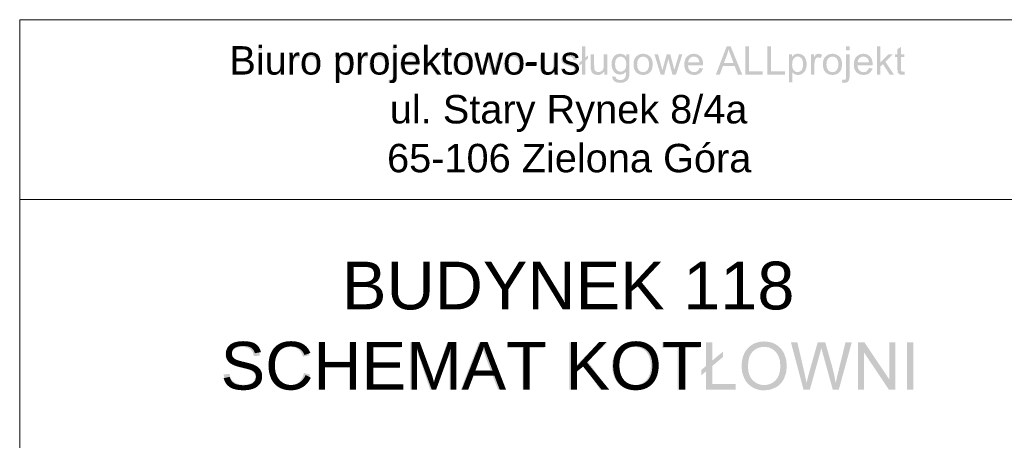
# Model space of a CAD drawing. Header units: millimetres. Extents: x -2626 to 2068, y -6169 to 7214.
# Tile 65 of 144: x -136 to 219, y -5856 to -5704. Entities that reach past the tile are written whole.
import ezdxf

# ---------------------------------------------------------------- set-up
doc = ezdxf.new("R2010")
doc.units = ezdxf.units.MM
doc.layers.get('0').update_dxf_attribs({"color": 252})

msp = doc.modelspace()

# ---------------------------------------------------------------- hatches: boundary and pattern name
h = msp.add_hatch(color=7)
h.paths.add_polyline_path([(-59.2, -5724.06), (-59.2, -5713.9), (-55.39, -5713.9), (-54.33, -5713.98), (-53.51, -5714.21), (-52.89, -5714.6), (-52.41, -5715.16), (-52.12, -5715.81), (-52.02, -5716.5), (-52.11, -5717.13), (-52.37, -5717.73), (-52.81, -5718.25), (-53.43, -5718.65), (-52.62, -5719.02), (-52.02, -5719.58), (-51.65, -5720.29), (-51.52, -5721.11), (-51.6, -5721.8), (-51.82, -5722.44), (-52.16, -5722.99), (-52.57, -5723.39), (-53.68, -5723.89), (-54.43, -5724.02), (-55.32, -5724.06)])
h.paths.add_polyline_path([(-57.85, -5718.17), (-55.65, -5718.17), (-54.89, -5718.14), (-54.37, -5718.05), (-53.92, -5717.85), (-53.6, -5717.55), (-53.4, -5717.15), (-53.34, -5716.66), (-53.58, -5715.77), (-53.88, -5715.44), (-54.28, -5715.24), (-54.89, -5715.13), (-55.82, -5715.1), (-57.85, -5715.1)])
h.paths.add_polyline_path([(-57.85, -5722.86), (-55.32, -5722.86), (-54.77, -5722.85), (-54.41, -5722.81), (-53.63, -5722.54), (-53.12, -5721.97), (-52.92, -5721.11), (-52.99, -5720.58), (-53.21, -5720.13), (-53.56, -5719.77), (-54.02, -5719.54), (-54.65, -5719.41), (-55.5, -5719.37), (-57.85, -5719.37)])
h = msp.add_hatch(color=7)
h.paths.add_polyline_path([(-49.77, -5715.33), (-49.77, -5713.9), (-48.52, -5713.9), (-48.52, -5715.33)])
h.paths.add_polyline_path([(-49.77, -5724.06), (-49.77, -5716.7), (-48.52, -5716.7), (-48.52, -5724.06)])
h = msp.add_hatch(color=7)
h.paths.add_polyline_path([(-1.38, -5715.35), (-1.38, -5713.9), (-0.13, -5713.9), (-0.13, -5715.35)])
h.paths.add_polyline_path([(-2.96, -5726.91), (-2.72, -5725.86), (-2.14, -5725.95), (-1.8, -5725.89), (-1.57, -5725.7), (-1.43, -5725.25), (-1.38, -5724.43), (-1.38, -5716.7), (-0.13, -5716.7), (-0.13, -5724.46), (-0.22, -5725.61), (-0.48, -5726.35), (-1.08, -5726.87), (-1.98, -5727.05)])
h = msp.add_hatch(color=7)
h.dxf.hatch_style = 2
h.paths.add_polyline_path([(9.74, -5724.06), (9.74, -5713.9), (10.99, -5713.9), (10.99, -5719.7), (13.94, -5716.7), (15.56, -5716.7), (12.74, -5719.43), (15.84, -5724.06), (14.3, -5724.06), (11.87, -5720.3), (10.99, -5721.14), (10.99, -5724.06)])
h = msp.add_hatch(color=7)
h.dxf.hatch_style = 2
h.paths.add_polyline_path([(19.6, -5722.94), (19.78, -5724.05), (18.84, -5724.16), (18.23, -5724.1), (17.78, -5723.94), (17.25, -5723.38), (17.14, -5722.83), (17.1, -5721.9), (17.1, -5717.67), (16.19, -5717.67), (16.19, -5716.7), (17.1, -5716.7), (17.1, -5714.87), (18.35, -5714.13), (18.35, -5716.7), (19.6, -5716.7), (19.6, -5717.67), (18.35, -5717.67), (18.35, -5721.97), (18.36, -5722.41), (18.41, -5722.66), (18.62, -5722.91), (19.05, -5722.99)])
h = msp.add_hatch(color=7)
h.dxf.hatch_style = 2
h.paths.add_polyline_path([(66.85, -5720.08), (65.95, -5720.84), (65.95, -5719.75), (66.85, -5718.99), (66.85, -5713.9), (68.09, -5713.9), (68.09, -5717.93), (69.03, -5717.13), (69.03, -5718.22), (68.09, -5719.02), (68.09, -5724.06), (66.85, -5724.06)])
h = msp.add_hatch(color=7)
h.paths.add_polyline_path([(115.11, -5724.06), (119.02, -5713.9), (120.46, -5713.9), (124.62, -5724.06), (123.09, -5724.06), (121.9, -5720.98), (117.66, -5720.98), (116.54, -5724.06)])
h.paths.add_polyline_path([(118.04, -5719.89), (121.49, -5719.89), (120.43, -5717.07), (120, -5715.91), (119.71, -5714.97), (119.16, -5716.91)])
h = msp.add_hatch(color=7)
h.dxf.hatch_style = 2
h.paths.add_polyline_path([(125.69, -5724.06), (125.69, -5713.9), (127.04, -5713.9), (127.04, -5722.86), (132.05, -5722.86), (132.05, -5724.06)])
h = msp.add_hatch(color=7)
h.dxf.hatch_style = 2
h.paths.add_polyline_path([(133.63, -5724.06), (133.63, -5713.9), (134.98, -5713.9), (134.98, -5722.86), (139.99, -5722.86), (139.99, -5724.06)])
h = msp.add_hatch(color=7)
h.paths.add_polyline_path([(162.09, -5715.35), (162.09, -5713.9), (163.34, -5713.9), (163.34, -5715.35)])
h.paths.add_polyline_path([(160.51, -5726.91), (160.75, -5725.86), (161.34, -5725.95), (161.67, -5725.89), (161.91, -5725.7), (162.05, -5725.25), (162.09, -5724.43), (162.09, -5716.7), (163.34, -5716.7), (163.34, -5724.46), (163.25, -5725.61), (162.99, -5726.35), (162.39, -5726.87), (161.49, -5727.05)])
h = msp.add_hatch(color=7)
h.dxf.hatch_style = 2
h.paths.add_polyline_path([(173.22, -5724.06), (173.22, -5713.9), (174.46, -5713.9), (174.46, -5719.7), (177.42, -5716.7), (179.03, -5716.7), (176.22, -5719.43), (179.32, -5724.06), (177.78, -5724.06), (175.35, -5720.3), (174.46, -5721.14), (174.46, -5724.06)])
h = msp.add_hatch(color=7)
h.dxf.hatch_style = 2
h.paths.add_polyline_path([(183.08, -5722.94), (183.26, -5724.05), (182.31, -5724.16), (181.71, -5724.1), (181.26, -5723.94), (180.73, -5723.38), (180.61, -5722.83), (180.58, -5721.9), (180.58, -5717.67), (179.66, -5717.67), (179.66, -5716.7), (180.58, -5716.7), (180.58, -5714.87), (181.82, -5714.13), (181.82, -5716.7), (183.08, -5716.7), (183.08, -5717.67), (181.82, -5717.67), (181.82, -5721.97), (181.84, -5722.41), (181.88, -5722.66), (182.1, -5722.91), (182.53, -5722.99)])
h = msp.add_hatch(color=7)
h.dxf.hatch_style = 2
h.paths.add_polyline_path([(-41.78, -5724.06), (-41.78, -5722.98), (-42.25, -5723.53), (-42.8, -5723.92), (-43.42, -5724.15), (-44.12, -5724.23), (-45.33, -5723.98), (-45.83, -5723.69), (-46.17, -5723.35), (-46.56, -5722.42), (-46.62, -5721.95), (-46.63, -5721.26), (-46.63, -5716.7), (-45.39, -5716.7), (-45.39, -5720.78), (-45.37, -5721.6), (-45.31, -5722.1), (-45.13, -5722.54), (-44.81, -5722.87), (-44.39, -5723.08), (-43.87, -5723.15), (-43.33, -5723.08), (-42.82, -5722.87), (-42.4, -5722.53), (-42.12, -5722.08), (-41.97, -5721.48), (-41.91, -5720.64), (-41.91, -5716.7), (-40.67, -5716.7), (-40.67, -5724.06)])
h = msp.add_hatch(color=7)
h.dxf.hatch_style = 2
h.paths.add_polyline_path([(-38.68, -5724.06), (-38.68, -5716.7), (-37.56, -5716.7), (-37.56, -5717.82), (-37.15, -5717.17), (-36.77, -5716.78), (-35.96, -5716.53), (-35.33, -5716.63), (-34.68, -5716.93), (-35.11, -5718.09), (-36.03, -5717.82), (-36.76, -5718.07), (-37.23, -5718.75), (-37.44, -5720.21), (-37.44, -5724.06)])
h = msp.add_hatch(color=7)
h.paths.add_polyline_path([(-34.38, -5720.38), (-34.3, -5719.42), (-34.09, -5718.6), (-33.74, -5717.91), (-33.24, -5717.35), (-32.19, -5716.74), (-30.93, -5716.53), (-29.55, -5716.78), (-28.45, -5717.53), (-28.02, -5718.07), (-27.72, -5718.71), (-27.54, -5719.45), (-27.48, -5720.28), (-27.59, -5721.54), (-27.91, -5722.51), (-28.43, -5723.23), (-29.15, -5723.78), (-30, -5724.11), (-30.93, -5724.23), (-32.32, -5723.98), (-33.43, -5723.24), (-33.84, -5722.69), (-34.14, -5722.03), (-34.32, -5721.26)])
h.paths.add_polyline_path([(-33.09, -5720.38), (-32.94, -5721.62), (-32.48, -5722.5), (-31.78, -5723.03), (-30.93, -5723.2), (-30.08, -5723.03), (-29.38, -5722.49), (-28.92, -5721.6), (-28.76, -5720.34), (-28.92, -5719.14), (-29.38, -5718.27), (-30.08, -5717.74), (-30.93, -5717.57), (-31.78, -5717.74), (-32.48, -5718.27), (-32.94, -5719.15)])
h = msp.add_hatch(color=7)
h.paths.add_polyline_path([(-22, -5726.88), (-22, -5716.7), (-20.87, -5716.7), (-20.87, -5717.66), (-20.44, -5717.16), (-19.96, -5716.81), (-19.4, -5716.6), (-18.73, -5716.53), (-17.85, -5716.65), (-17.07, -5717.02), (-16.44, -5717.6), (-15.98, -5718.39), (-15.71, -5719.32), (-15.61, -5720.32), (-15.71, -5721.4), (-16.02, -5722.36), (-16.52, -5723.16), (-17.2, -5723.75), (-17.99, -5724.11), (-18.82, -5724.23), (-19.94, -5723.96), (-20.76, -5723.3), (-20.76, -5726.88)])
h.paths.add_polyline_path([(-20.87, -5720.42), (-20.73, -5721.66), (-20.3, -5722.52), (-19.66, -5723.03), (-18.91, -5723.2), (-18.13, -5723.03), (-17.48, -5722.5), (-17.04, -5721.6), (-16.89, -5720.32), (-17.04, -5719.09), (-17.47, -5718.21), (-18.1, -5717.69), (-18.85, -5717.51), (-19.6, -5717.7), (-20.26, -5718.26), (-20.72, -5719.17)])
h = msp.add_hatch(color=7)
h.dxf.hatch_style = 2
h.paths.add_polyline_path([(-14.08, -5724.06), (-14.08, -5716.7), (-12.95, -5716.7), (-12.95, -5717.82), (-12.54, -5717.17), (-12.16, -5716.78), (-11.36, -5716.53), (-10.73, -5716.63), (-10.08, -5716.93), (-10.51, -5718.09), (-11.42, -5717.82), (-12.16, -5718.07), (-12.62, -5718.75), (-12.83, -5720.21), (-12.83, -5724.06)])
h = msp.add_hatch(color=7)
h.paths.add_polyline_path([(-9.77, -5720.38), (-9.7, -5719.42), (-9.49, -5718.6), (-9.14, -5717.91), (-8.64, -5717.35), (-7.59, -5716.74), (-6.33, -5716.53), (-4.95, -5716.78), (-3.84, -5717.53), (-3.42, -5718.07), (-3.12, -5718.71), (-2.94, -5719.45), (-2.88, -5720.28), (-2.98, -5721.54), (-3.3, -5722.51), (-3.83, -5723.23), (-4.55, -5723.78), (-5.4, -5724.11), (-6.33, -5724.23), (-7.72, -5723.98), (-8.82, -5723.24), (-9.24, -5722.69), (-9.54, -5722.03), (-9.71, -5721.26)])
h.paths.add_polyline_path([(-8.49, -5720.38), (-8.34, -5721.62), (-7.88, -5722.5), (-7.18, -5723.03), (-6.33, -5723.2), (-5.47, -5723.03), (-4.78, -5722.49), (-4.32, -5721.6), (-4.16, -5720.34), (-4.32, -5719.14), (-4.78, -5718.27), (-5.48, -5717.74), (-6.33, -5717.57), (-7.18, -5717.74), (-7.88, -5718.27), (-8.34, -5719.15)])
h = msp.add_hatch(color=7)
h.paths.add_polyline_path([(6.84, -5721.69), (8.13, -5721.85), (7.69, -5722.85), (7, -5723.6), (6.06, -5724.07), (4.89, -5724.23), (3.44, -5723.98), (2.33, -5723.23), (1.91, -5722.68), (1.62, -5722.04), (1.44, -5721.29), (1.38, -5720.44), (1.44, -5719.57), (1.62, -5718.79), (1.92, -5718.13), (2.33, -5717.56), (3.43, -5716.79), (4.82, -5716.53), (6.16, -5716.78), (7.23, -5717.54), (7.64, -5718.09), (7.93, -5718.75), (8.11, -5719.51), (8.17, -5720.36), (8.16, -5720.7), (2.67, -5720.7), (2.88, -5721.77), (3.36, -5722.56), (4.05, -5723.04), (4.9, -5723.2), (5.53, -5723.11), (6.07, -5722.84), (6.5, -5722.37)])
h.paths.add_polyline_path([(2.74, -5719.67), (6.85, -5719.67), (6.69, -5718.86), (6.38, -5718.28), (5.69, -5717.74), (4.83, -5717.56), (4.04, -5717.7), (3.39, -5718.13), (2.93, -5718.81)])
h = msp.add_hatch(color=7)
h.paths.add_polyline_path([(20.38, -5720.38), (20.45, -5719.42), (20.67, -5718.6), (21.02, -5717.91), (21.52, -5717.35), (22.57, -5716.74), (23.83, -5716.53), (25.21, -5716.78), (26.31, -5717.53), (26.74, -5718.07), (27.04, -5718.71), (27.22, -5719.45), (27.28, -5720.28), (27.17, -5721.54), (26.85, -5722.51), (26.33, -5723.23), (25.61, -5723.78), (24.76, -5724.11), (23.83, -5724.23), (22.43, -5723.98), (21.33, -5723.24), (20.92, -5722.69), (20.62, -5722.03), (20.44, -5721.26)])
h.paths.add_polyline_path([(21.66, -5720.38), (21.82, -5721.62), (22.28, -5722.5), (22.97, -5723.03), (23.83, -5723.2), (24.68, -5723.03), (25.37, -5722.49), (25.84, -5721.6), (25.99, -5720.34), (25.84, -5719.14), (25.37, -5718.27), (24.68, -5717.74), (23.83, -5717.57), (22.97, -5717.74), (22.28, -5718.27), (21.82, -5719.15)])
h = msp.add_hatch(color=7)
h.dxf.hatch_style = 2
h.paths.add_polyline_path([(30.14, -5724.06), (27.89, -5716.7), (29.18, -5716.7), (30.35, -5720.95), (30.79, -5722.53), (30.82, -5722.39), (30.89, -5722.09), (31.01, -5721.63), (31.17, -5721.01), (32.34, -5716.7), (33.62, -5716.7), (34.72, -5720.97), (35.09, -5722.38), (35.52, -5720.95), (36.77, -5716.7), (37.99, -5716.7), (35.69, -5724.06), (34.39, -5724.06), (33.22, -5719.65), (32.94, -5718.4), (31.45, -5724.06)])
h = msp.add_hatch(color=7)
h.paths.add_polyline_path([(38.63, -5720.38), (38.7, -5719.42), (38.91, -5718.6), (39.27, -5717.91), (39.76, -5717.35), (40.82, -5716.74), (42.08, -5716.53), (43.46, -5716.78), (44.56, -5717.53), (44.98, -5718.07), (45.29, -5718.71), (45.47, -5719.45), (45.53, -5720.28), (45.42, -5721.54), (45.1, -5722.51), (44.58, -5723.23), (43.86, -5723.78), (43.01, -5724.11), (42.08, -5724.23), (40.68, -5723.98), (39.58, -5723.24), (39.16, -5722.69), (38.87, -5722.03), (38.69, -5721.26)])
h.paths.add_polyline_path([(39.91, -5720.38), (40.06, -5721.62), (40.53, -5722.5), (41.22, -5723.03), (42.08, -5723.2), (42.93, -5723.03), (43.62, -5722.49), (44.09, -5721.6), (44.24, -5720.34), (44.09, -5719.14), (43.62, -5718.27), (42.93, -5717.74), (42.08, -5717.57), (41.22, -5717.74), (40.53, -5718.27), (40.06, -5719.15)])
h = msp.add_hatch(color=7)
h.dxf.hatch_style = 2
h.paths.add_polyline_path([(56.61, -5724.06), (56.61, -5722.98), (56.14, -5723.53), (55.6, -5723.92), (54.97, -5724.15), (54.27, -5724.23), (53.06, -5723.98), (52.57, -5723.69), (52.22, -5723.35), (51.83, -5722.42), (51.78, -5721.95), (51.76, -5721.26), (51.76, -5716.7), (53.01, -5716.7), (53.01, -5720.78), (53.02, -5721.6), (53.08, -5722.1), (53.26, -5722.54), (53.58, -5722.87), (54.01, -5723.08), (54.53, -5723.15), (55.07, -5723.08), (55.58, -5722.87), (56, -5722.53), (56.27, -5722.08), (56.43, -5721.48), (56.48, -5720.64), (56.48, -5716.7), (57.73, -5716.7), (57.73, -5724.06)])
h = msp.add_hatch(color=7)
h.dxf.hatch_style = 2
h.paths.add_polyline_path([(59.22, -5721.86), (60.46, -5721.67), (60.65, -5722.33), (61.04, -5722.81), (61.61, -5723.1), (62.37, -5723.2), (63.11, -5723.11), (63.64, -5722.85), (63.95, -5722.47), (64.06, -5722.03), (63.97, -5721.65), (63.69, -5721.37), (63.24, -5721.18), (62.41, -5720.94), (61.25, -5720.62), (60.51, -5720.34), (60.04, -5720.04), (59.71, -5719.64), (59.5, -5719.17), (59.43, -5718.65), (59.66, -5717.74), (60.27, -5717.05), (61.07, -5716.68), (62.15, -5716.53), (62.96, -5716.59), (63.67, -5716.78), (64.23, -5717.08), (64.63, -5717.46), (64.9, -5717.96), (65.06, -5718.6), (63.84, -5718.77), (63.68, -5718.26), (63.36, -5717.88), (62.88, -5717.64), (62.23, -5717.56), (61.5, -5717.63), (61.01, -5717.84), (60.73, -5718.15), (60.64, -5718.51), (60.79, -5718.95), (61.27, -5719.28), (61.64, -5719.39), (62.37, -5719.59), (63.5, -5719.92), (64.22, -5720.18), (65.04, -5720.83), (65.26, -5721.31), (65.34, -5721.9), (65.25, -5722.5), (64.97, -5723.07), (64.53, -5723.56), (63.92, -5723.93), (63.19, -5724.15), (62.37, -5724.23), (61.11, -5724.08), (60.18, -5723.63), (59.57, -5722.89)])
h = msp.add_hatch(color=7)
h.dxf.hatch_style = 2
h.paths.add_polyline_path([(74.86, -5724.06), (74.86, -5722.98), (74.39, -5723.53), (73.84, -5723.92), (73.22, -5724.15), (72.52, -5724.23), (71.31, -5723.98), (70.82, -5723.69), (70.47, -5723.35), (70.08, -5722.42), (70.03, -5721.95), (70.01, -5721.26), (70.01, -5716.7), (71.25, -5716.7), (71.25, -5720.78), (71.27, -5721.6), (71.33, -5722.1), (71.51, -5722.54), (71.83, -5722.87), (72.25, -5723.08), (72.77, -5723.15), (73.32, -5723.08), (73.82, -5722.87), (74.24, -5722.53), (74.52, -5722.08), (74.68, -5721.48), (74.73, -5720.64), (74.73, -5716.7), (75.97, -5716.7), (75.97, -5724.06)])
h = msp.add_hatch(color=7)
h.paths.add_polyline_path([(77.74, -5724.67), (78.96, -5724.85), (79.1, -5725.33), (79.38, -5725.67), (79.93, -5725.93), (80.65, -5726.01), (81.42, -5725.93), (81.98, -5725.67), (82.38, -5725.25), (82.62, -5724.7), (82.69, -5724.11), (82.71, -5723.1), (81.8, -5723.82), (80.68, -5724.06), (79.96, -5723.99), (79.33, -5723.79), (78.78, -5723.45), (78.33, -5722.97), (77.7, -5721.76), (77.49, -5720.34), (77.59, -5719.33), (77.87, -5718.39), (78.34, -5717.6), (78.98, -5717.02), (79.77, -5716.65), (80.68, -5716.53), (81.87, -5716.79), (82.83, -5717.59), (82.83, -5716.7), (83.98, -5716.7), (83.98, -5723.06), (83.9, -5724.53), (83.63, -5725.5), (83.18, -5726.14), (82.52, -5726.63), (81.68, -5726.94), (80.66, -5727.05), (79.47, -5726.9), (78.53, -5726.45), (77.92, -5725.71)])
h.paths.add_polyline_path([(78.78, -5720.25), (78.92, -5721.5), (79.35, -5722.36), (80, -5722.86), (80.8, -5723.03), (81.58, -5722.86), (82.24, -5722.37), (82.67, -5721.52), (82.82, -5720.29), (82.67, -5719.11), (82.22, -5718.25), (81.56, -5717.74), (80.77, -5717.57), (80, -5717.73), (79.36, -5718.24), (78.92, -5719.08)])
h = msp.add_hatch(color=7)
h.paths.add_polyline_path([(85.45, -5720.38), (85.52, -5719.42), (85.73, -5718.6), (86.09, -5717.91), (86.58, -5717.35), (87.64, -5716.74), (88.9, -5716.53), (90.28, -5716.78), (91.38, -5717.53), (91.8, -5718.07), (92.1, -5718.71), (92.29, -5719.45), (92.35, -5720.28), (92.24, -5721.54), (91.92, -5722.51), (91.39, -5723.23), (90.68, -5723.78), (89.82, -5724.11), (88.9, -5724.23), (87.5, -5723.98), (86.4, -5723.24), (85.98, -5722.69), (85.69, -5722.03), (85.51, -5721.26)])
h.paths.add_polyline_path([(86.73, -5720.38), (86.88, -5721.62), (87.34, -5722.5), (88.04, -5723.03), (88.9, -5723.2), (89.75, -5723.03), (90.44, -5722.49), (90.91, -5721.6), (91.06, -5720.34), (90.91, -5719.14), (90.44, -5718.27), (89.74, -5717.74), (88.9, -5717.57), (88.04, -5717.74), (87.34, -5718.27), (86.88, -5719.15)])
h = msp.add_hatch(color=7)
h.dxf.hatch_style = 2
h.paths.add_polyline_path([(95.21, -5724.06), (92.96, -5716.7), (94.25, -5716.7), (95.42, -5720.95), (95.85, -5722.53), (95.89, -5722.39), (95.96, -5722.09), (96.08, -5721.63), (96.23, -5721.01), (97.41, -5716.7), (98.69, -5716.7), (99.79, -5720.97), (100.16, -5722.38), (100.58, -5720.95), (101.84, -5716.7), (103.06, -5716.7), (100.75, -5724.06), (99.46, -5724.06), (98.29, -5719.65), (98, -5718.4), (96.51, -5724.06)])
h = msp.add_hatch(color=7)
h.paths.add_polyline_path([(109.2, -5721.69), (110.49, -5721.85), (110.05, -5722.85), (109.36, -5723.6), (108.42, -5724.07), (107.25, -5724.23), (105.8, -5723.98), (104.69, -5723.23), (104.27, -5722.68), (103.98, -5722.04), (103.8, -5721.29), (103.74, -5720.44), (103.8, -5719.57), (103.98, -5718.79), (104.28, -5718.13), (104.7, -5717.56), (105.8, -5716.79), (107.18, -5716.53), (108.52, -5716.78), (109.59, -5717.54), (110, -5718.09), (110.3, -5718.75), (110.47, -5719.51), (110.53, -5720.36), (110.52, -5720.7), (105.03, -5720.7), (105.24, -5721.77), (105.72, -5722.56), (106.41, -5723.04), (107.26, -5723.2), (107.89, -5723.11), (108.43, -5722.84), (108.86, -5722.37)])
h.paths.add_polyline_path([(105.1, -5719.67), (109.21, -5719.67), (109.05, -5718.86), (108.74, -5718.28), (108.06, -5717.74), (107.2, -5717.56), (106.4, -5717.7), (105.75, -5718.13), (105.3, -5718.81)])
h = msp.add_hatch(color=7)
h.paths.add_polyline_path([(141.47, -5726.88), (141.47, -5716.7), (142.61, -5716.7), (142.61, -5717.66), (143.03, -5717.16), (143.51, -5716.81), (144.07, -5716.6), (144.74, -5716.53), (145.63, -5716.65), (146.41, -5717.02), (147.04, -5717.6), (147.49, -5718.39), (147.77, -5719.32), (147.86, -5720.32), (147.76, -5721.4), (147.46, -5722.36), (146.96, -5723.16), (146.28, -5723.75), (145.48, -5724.11), (144.65, -5724.23), (143.53, -5723.96), (142.72, -5723.3), (142.72, -5726.88)])
h.paths.add_polyline_path([(142.6, -5720.42), (142.74, -5721.66), (143.17, -5722.52), (143.81, -5723.03), (144.57, -5723.2), (145.34, -5723.03), (145.99, -5722.5), (146.44, -5721.6), (146.59, -5720.32), (146.44, -5719.09), (146, -5718.21), (145.37, -5717.69), (144.62, -5717.51), (143.87, -5717.7), (143.21, -5718.26), (142.75, -5719.17)])
h = msp.add_hatch(color=7)
h.dxf.hatch_style = 2
h.paths.add_polyline_path([(149.39, -5724.06), (149.39, -5716.7), (150.52, -5716.7), (150.52, -5717.82), (150.93, -5717.17), (151.31, -5716.78), (152.11, -5716.53), (152.75, -5716.63), (153.39, -5716.93), (152.96, -5718.09), (152.05, -5717.82), (151.31, -5718.07), (150.85, -5718.75), (150.64, -5720.21), (150.64, -5724.06)])
h = msp.add_hatch(color=7)
h.paths.add_polyline_path([(153.7, -5720.38), (153.77, -5719.42), (153.98, -5718.6), (154.34, -5717.91), (154.83, -5717.35), (155.89, -5716.74), (157.15, -5716.53), (158.53, -5716.78), (159.63, -5717.53), (160.05, -5718.07), (160.36, -5718.71), (160.54, -5719.45), (160.6, -5720.28), (160.49, -5721.54), (160.17, -5722.51), (159.65, -5723.23), (158.93, -5723.78), (158.08, -5724.11), (157.15, -5724.23), (155.75, -5723.98), (154.65, -5723.24), (154.23, -5722.69), (153.94, -5722.03), (153.76, -5721.26)])
h.paths.add_polyline_path([(154.98, -5720.38), (155.13, -5721.62), (155.6, -5722.5), (156.29, -5723.03), (157.15, -5723.2), (158, -5723.03), (158.69, -5722.49), (159.16, -5721.6), (159.31, -5720.34), (159.16, -5719.14), (158.69, -5718.27), (158, -5717.74), (157.15, -5717.57), (156.29, -5717.74), (155.6, -5718.27), (155.13, -5719.15)])
h = msp.add_hatch(color=7)
h.paths.add_polyline_path([(170.31, -5721.69), (171.6, -5721.85), (171.16, -5722.85), (170.47, -5723.6), (169.53, -5724.07), (168.36, -5724.23), (166.91, -5723.98), (165.8, -5723.23), (165.39, -5722.68), (165.09, -5722.04), (164.91, -5721.29), (164.85, -5720.44), (164.91, -5719.57), (165.09, -5718.79), (165.39, -5718.13), (165.81, -5717.56), (166.91, -5716.79), (168.29, -5716.53), (169.63, -5716.78), (170.71, -5717.54), (171.11, -5718.09), (171.41, -5718.75), (171.58, -5719.51), (171.64, -5720.36), (171.63, -5720.7), (166.14, -5720.7), (166.35, -5721.77), (166.83, -5722.56), (167.52, -5723.04), (168.37, -5723.2), (169, -5723.11), (169.54, -5722.84), (169.98, -5722.37)])
h.paths.add_polyline_path([(166.21, -5719.67), (170.32, -5719.67), (170.16, -5718.86), (169.85, -5718.28), (169.17, -5717.74), (168.31, -5717.56), (167.52, -5717.7), (166.86, -5718.13), (166.41, -5718.81)])
h = msp.add_hatch(color=7)
h.dxf.hatch_style = 2
h.paths.add_polyline_path([(46.55, -5721.01), (46.55, -5719.75), (50.38, -5719.75), (50.38, -5721.01)])
h = msp.add_hatch(color=7)
h.dxf.hatch_style = 2
h.paths.add_polyline_path([(-62.32, -5832.22), (-60.19, -5832.03), (-59.94, -5833.2), (-59.48, -5834.13), (-58.78, -5834.88), (-57.77, -5835.46), (-56.53, -5835.84), (-55.15, -5835.97), (-53.93, -5835.87), (-52.87, -5835.58), (-52, -5835.13), (-51.39, -5834.53), (-51.03, -5833.83), (-50.91, -5833.07), (-51.03, -5832.31), (-51.38, -5831.66), (-51.99, -5831.11), (-52.91, -5830.65), (-53.36, -5830.5), (-54.02, -5830.32), (-54.88, -5830.09), (-55.95, -5829.83), (-57.04, -5829.55), (-57.95, -5829.28), (-58.69, -5829.01), (-59.24, -5828.76), (-60.31, -5828.04), (-61.07, -5827.17), (-61.51, -5826.17), (-61.66, -5825.05), (-61.48, -5823.8), (-60.93, -5822.63), (-60.03, -5821.64), (-58.79, -5820.92), (-57.31, -5820.49), (-55.66, -5820.34), (-53.87, -5820.5), (-52.31, -5820.95), (-51.03, -5821.71), (-50.08, -5822.75), (-49.49, -5824.02), (-49.25, -5825.44), (-51.41, -5825.6), (-51.8, -5824.19), (-52.59, -5823.16), (-53.16, -5822.8), (-53.84, -5822.54), (-54.64, -5822.39), (-55.57, -5822.34), (-56.52, -5822.38), (-57.34, -5822.52), (-58.01, -5822.76), (-58.55, -5823.09), (-59.25, -5823.92), (-59.49, -5824.9), (-59.32, -5825.73), (-58.83, -5826.41), (-58.37, -5826.71), (-57.65, -5827.01), (-56.67, -5827.32), (-55.42, -5827.62), (-54.15, -5827.93), (-53.1, -5828.21), (-52.26, -5828.47), (-51.64, -5828.71), (-50.35, -5829.49), (-49.44, -5830.45), (-48.91, -5831.59), (-48.73, -5832.88), (-48.93, -5834.2), (-49.51, -5835.45), (-50.46, -5836.52), (-51.75, -5837.32), (-53.31, -5837.82), (-55.04, -5837.99), (-57.17, -5837.82), (-58.92, -5837.32), (-60.32, -5836.47), (-61.38, -5835.28), (-62.06, -5833.84)])
h = msp.add_hatch(color=7)
h.dxf.hatch_style = 2
h.paths.add_polyline_path([(-33.37, -5831.71), (-31.12, -5832.29), (-31.54, -5833.6), (-32.11, -5834.74), (-32.82, -5835.72), (-33.67, -5836.53), (-34.64, -5837.17), (-35.72, -5837.63), (-36.9, -5837.9), (-38.18, -5837.99), (-39.5, -5837.92), (-40.68, -5837.71), (-41.74, -5837.36), (-42.67, -5836.87), (-43.48, -5836.25), (-44.19, -5835.49), (-44.8, -5834.62), (-45.3, -5833.61), (-45.97, -5831.41), (-46.2, -5829.04), (-46.13, -5827.75), (-45.94, -5826.55), (-45.63, -5825.42), (-45.18, -5824.39), (-44.62, -5823.46), (-43.95, -5822.64), (-43.17, -5821.95), (-42.29, -5821.37), (-40.31, -5820.6), (-38.15, -5820.34), (-36.92, -5820.42), (-35.79, -5820.67), (-34.76, -5821.08), (-33.84, -5821.65), (-33.03, -5822.37), (-32.36, -5823.22), (-31.82, -5824.2), (-31.4, -5825.31), (-33.63, -5825.84), (-34.36, -5824.23), (-35.35, -5823.13), (-36.63, -5822.49), (-38.19, -5822.28), (-40, -5822.51), (-41.48, -5823.22), (-42.6, -5824.32), (-43.34, -5825.75), (-43.74, -5827.37), (-43.87, -5829.03), (-43.71, -5831.07), (-43.24, -5832.83), (-42.43, -5834.25), (-41.26, -5835.25), (-39.87, -5835.86), (-38.37, -5836.06), (-37.46, -5835.99), (-36.62, -5835.78), (-35.85, -5835.44), (-35.15, -5834.97), (-34.55, -5834.35), (-34.05, -5833.61), (-33.66, -5832.73)])
h = msp.add_hatch(color=7)
h.dxf.hatch_style = 2
h.paths.add_polyline_path([(-28.16, -5837.7), (-28.16, -5820.64), (-25.9, -5820.64), (-25.9, -5827.64), (-17.03, -5827.64), (-17.03, -5820.64), (-14.77, -5820.64), (-14.77, -5837.7), (-17.03, -5837.7), (-17.03, -5829.65), (-25.9, -5829.65), (-25.9, -5837.7)])
h = msp.add_hatch(color=7)
h.dxf.hatch_style = 2
h.paths.add_polyline_path([(-10.86, -5837.7), (-10.86, -5820.64), (1.48, -5820.64), (1.48, -5822.65), (-8.6, -5822.65), (-8.6, -5827.88), (0.84, -5827.88), (0.84, -5829.88), (-8.6, -5829.88), (-8.6, -5835.69), (1.87, -5835.69), (1.87, -5837.7)])
h = msp.add_hatch(color=7)
h.dxf.hatch_style = 2
h.paths.add_polyline_path([(5.02, -5837.7), (5.02, -5820.64), (8.42, -5820.64), (12.46, -5832.72), (12.94, -5834.19), (13.28, -5835.24), (13.65, -5834.09), (14.19, -5832.51), (18.27, -5820.64), (21.31, -5820.64), (21.31, -5837.7), (19.13, -5837.7), (19.13, -5823.41), (14.17, -5837.7), (12.14, -5837.7), (7.2, -5823.17), (7.2, -5837.7)])
h = msp.add_hatch(color=7)
h.paths.add_polyline_path([(23.2, -5837.7), (29.76, -5820.64), (32.19, -5820.64), (39.17, -5837.7), (36.6, -5837.7), (34.61, -5832.53), (27.47, -5832.53), (25.6, -5837.7)])
h.paths.add_polyline_path([(28.13, -5830.69), (33.91, -5830.69), (32.13, -5825.96), (31.42, -5824.01), (30.92, -5822.43), (30, -5825.69)])
h = msp.add_hatch(color=7)
h.dxf.hatch_style = 2
h.paths.add_polyline_path([(45.42, -5837.7), (45.42, -5822.65), (39.8, -5822.65), (39.8, -5820.64), (53.32, -5820.64), (53.32, -5822.65), (47.68, -5822.65), (47.68, -5837.7)])
h = msp.add_hatch(color=7)
h.dxf.hatch_style = 2
h.paths.add_polyline_path([(62.31, -5837.7), (62.31, -5820.64), (64.57, -5820.64), (64.57, -5829.1), (73.04, -5820.64), (76.1, -5820.64), (68.95, -5827.55), (76.42, -5837.7), (73.44, -5837.7), (67.36, -5829.06), (64.57, -5831.78), (64.57, -5837.7)])
h = msp.add_hatch(color=7)
h.paths.add_polyline_path([(77.72, -5829.39), (77.86, -5827.38), (78.29, -5825.6), (79, -5824.05), (80, -5822.74), (81.22, -5821.68), (82.61, -5820.93), (84.17, -5820.48), (85.89, -5820.33), (87.04, -5820.4), (88.13, -5820.61), (89.17, -5820.97), (90.15, -5821.46), (91.04, -5822.08), (91.82, -5822.81), (92.49, -5823.66), (93.04, -5824.61), (93.79, -5826.77), (94.04, -5829.19), (93.78, -5831.65), (92.99, -5833.84), (92.41, -5834.8), (91.72, -5835.63), (90.93, -5836.35), (90.02, -5836.94), (88.02, -5837.73), (85.88, -5837.99), (84.7, -5837.92), (83.6, -5837.7), (82.55, -5837.34), (81.57, -5836.83), (80.68, -5836.19), (79.9, -5835.45), (79.24, -5834.6), (78.7, -5833.65), (77.96, -5831.58)])
h.paths.add_polyline_path([(80.05, -5829.42), (80.15, -5830.89), (80.46, -5832.18), (80.98, -5833.32), (81.71, -5834.28), (82.59, -5835.06), (83.57, -5835.61), (84.67, -5835.95), (85.87, -5836.06), (87.08, -5835.95), (88.19, -5835.61), (89.18, -5835.05), (90.06, -5834.27), (90.78, -5833.28), (91.29, -5832.1), (91.6, -5830.73), (91.71, -5829.18), (91.53, -5827.23), (91, -5825.54), (90.14, -5824.16), (88.95, -5823.13), (87.51, -5822.49), (85.9, -5822.28), (84.75, -5822.38), (83.67, -5822.69), (82.68, -5823.21), (81.78, -5823.93), (81.02, -5824.89), (80.48, -5826.12), (80.16, -5827.64)])
h = msp.add_hatch(color=7)
h.dxf.hatch_style = 2
h.paths.add_polyline_path([(101.41, -5837.7), (101.41, -5822.65), (95.79, -5822.65), (95.79, -5820.64), (109.31, -5820.64), (109.31, -5822.65), (103.67, -5822.65), (103.67, -5837.7)])
h = msp.add_hatch(color=7)
h.dxf.hatch_style = 2
h.paths.add_polyline_path([(111.57, -5831.12), (109.89, -5832.55), (109.89, -5830.61), (111.57, -5829.17), (111.57, -5820.64), (113.83, -5820.64), (113.83, -5827.24), (117.7, -5823.98), (117.7, -5825.92), (113.83, -5829.19), (113.83, -5835.69), (122.31, -5835.69), (122.31, -5837.7), (111.57, -5837.7)])
h = msp.add_hatch(color=7)
h.paths.add_polyline_path([(124.38, -5829.39), (124.52, -5827.38), (124.95, -5825.6), (125.66, -5824.05), (126.66, -5822.74), (127.88, -5821.68), (129.27, -5820.93), (130.83, -5820.48), (132.55, -5820.33), (133.7, -5820.4), (134.79, -5820.61), (135.83, -5820.97), (136.81, -5821.46), (137.7, -5822.08), (138.48, -5822.81), (139.15, -5823.66), (139.7, -5824.61), (140.45, -5826.77), (140.7, -5829.19), (140.43, -5831.65), (139.65, -5833.84), (139.07, -5834.8), (138.38, -5835.63), (137.59, -5836.35), (136.68, -5836.94), (134.68, -5837.73), (132.54, -5837.99), (131.36, -5837.92), (130.25, -5837.7), (129.21, -5837.34), (128.23, -5836.83), (127.34, -5836.19), (126.56, -5835.45), (125.9, -5834.6), (125.36, -5833.65), (124.62, -5831.58)])
h.paths.add_polyline_path([(126.71, -5829.42), (126.81, -5830.89), (127.12, -5832.18), (127.64, -5833.32), (128.36, -5834.28), (129.25, -5835.06), (130.23, -5835.61), (131.33, -5835.95), (132.52, -5836.06), (133.74, -5835.95), (134.85, -5835.61), (135.84, -5835.05), (136.72, -5834.27), (137.44, -5833.28), (137.95, -5832.1), (138.26, -5830.73), (138.37, -5829.18), (138.19, -5827.23), (137.66, -5825.54), (136.8, -5824.16), (135.6, -5823.13), (134.16, -5822.49), (132.56, -5822.28), (131.4, -5822.38), (130.33, -5822.69), (129.34, -5823.21), (128.44, -5823.93), (127.68, -5824.89), (127.14, -5826.12), (126.81, -5827.64)])
h = msp.add_hatch(color=7)
h.dxf.hatch_style = 2
h.paths.add_polyline_path([(146.71, -5837.7), (142.18, -5820.64), (144.5, -5820.64), (147.09, -5831.82), (147.81, -5835.31), (148.11, -5834.09), (148.33, -5833.16), (148.49, -5832.51), (148.58, -5832.16), (151.83, -5820.64), (154.55, -5820.64), (157, -5829.27), (157.79, -5832.39), (158.32, -5835.31), (158.7, -5833.58), (159.17, -5831.6), (161.85, -5820.64), (164.12, -5820.64), (159.44, -5837.7), (157.26, -5837.7), (153.67, -5824.7), (153.46, -5823.96), (153.31, -5823.38), (153.2, -5822.96), (153.13, -5822.69), (152.87, -5823.78), (152.63, -5824.7), (149.01, -5837.7)])
h = msp.add_hatch(color=7)
h.dxf.hatch_style = 2
h.paths.add_polyline_path([(166.35, -5837.7), (166.35, -5820.64), (168.67, -5820.64), (177.63, -5834.03), (177.63, -5820.64), (179.79, -5820.64), (179.79, -5837.7), (177.48, -5837.7), (168.51, -5824.29), (168.51, -5837.7)])
h = msp.add_hatch(color=7)
h.dxf.hatch_style = 2
h.paths.add_polyline_path([(184.08, -5837.7), (184.08, -5820.64), (186.34, -5820.64), (186.34, -5837.7)])

# ---------------------------------------------------------------- linework, layer by layer
at = {"color": 7, "lineweight": 0}
for points in [[(-135.84, -5704.26), (413.94, -5704.26)], [(-135.84, -5704.26), (-135.84, -5860.46)], [(-135.84, -5769.18), (413.94, -5769.18)]]:
    msp.add_lwpolyline(points, dxfattribs=at)

# ---------------------------------------------------------------- texts
at = {"color": 7, "attachment_point": 1}
for s, insert, char_height in [('{\\fArial|b0|i0|c0;Biuro projektowo-us}', (-60.24, -5713.81), 10.2497), ('{\\fArial|b0|i0|c0;ul. Stary Rynek 8/4a}', (-2.41, -5731.44), 10.2497), ('{\\fArial|b0|i0|c0;65-106 Zielona Góra}', (-3.41, -5749.06), 10.2497), ('{\\fArial|b0|i0|c0;BUDYNEK 118}', (-19.65, -5791.55), 17.2205), ('{\\fArial|b0|i0|c0;SCHEMAT KOT}', (-63.39, -5820.48), 17.2205)]:
    msp.add_mtext(s, dxfattribs=dict(at, insert=insert, char_height=char_height))

doc.saveas('drawing.dxf')
